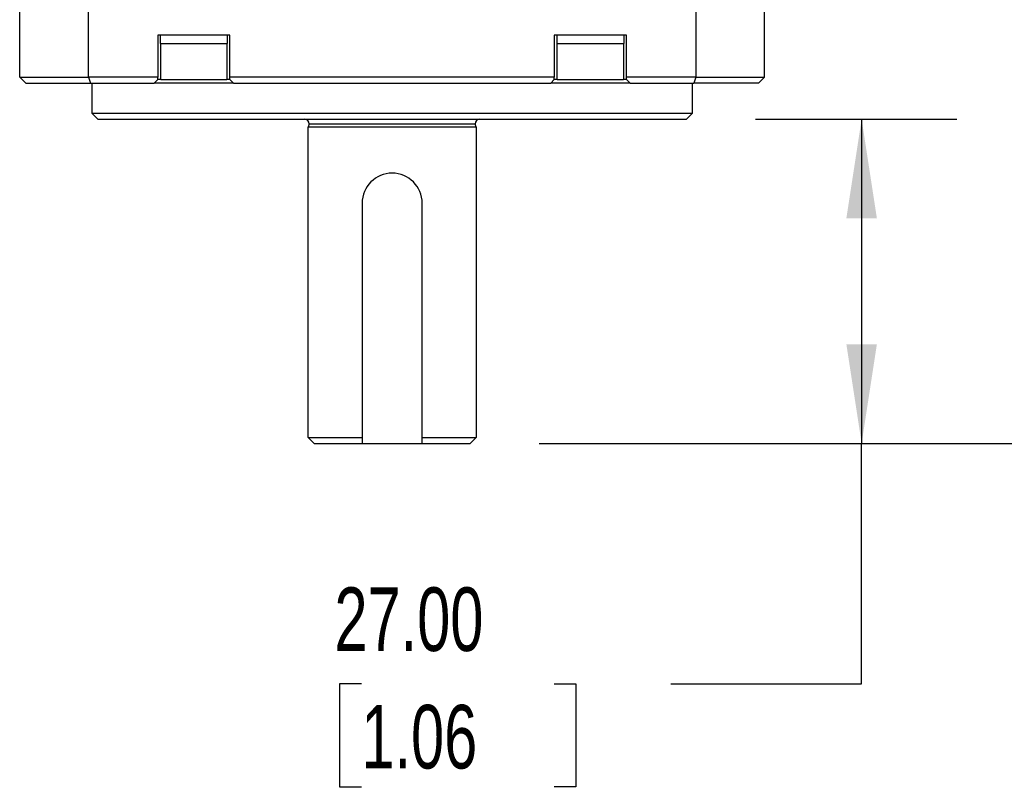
# Model space of a CAD drawing. Header units: millimetres. Extents: x 0 to 699, y 0 to 540.
# Tile 2 of 16: x 167 to 249, y 297 to 361. Entities that reach past the tile are written whole.
import ezdxf

# ---------------------------------------------------------------- set-up
doc = ezdxf.new("R2010")
doc.units = ezdxf.units.MM
doc.header["$LTSCALE"] = 2.5
doc.layers.add('DIMENSIONS', color=140, linetype='Continuous', lineweight=25)
doc.styles.add('SLDTEXTSTYLE0', font='TXT', dxfattribs={"width": 0.7})
doc.dimstyles.new('SLDDIMSTYLE3', dxfattribs={"dimtxt": 5.39502, "dimasz": 8.255, "dimexe": 0, "dimexo": 0.0625, "dimgap": 1.348755, "dimtad": 0, "dimtih": 1, "dimtoh": 1, "dimrnd": 1e-09, "dimzin": 4, "dimdsep": 46, "dimtxsty": 'SLDTEXTSTYLE0', "dimsah": 1, "dimcen": 0.09, "dimadec": 0, "dimazin": 1, "dimtfac": 1, "dimtofl": 0, "dimtmove": 0, "dimatfit": 3, "dimfxl": 0, "dimfrac": 2, "dimtolj": 1, "dimtzin": 12, "dimarcsym": 0})
doc.dimstyles.new('SLDDIMSTYLE8', dxfattribs={"dimtxt": 5.39502, "dimasz": 8.255, "dimexe": 0, "dimexo": 0.0625, "dimgap": 1.348755, "dimtad": 0, "dimtih": 1, "dimtoh": 1, "dimrnd": 1e-09, "dimzin": 4, "dimdsep": 46, "dimtxsty": 'SLDTEXTSTYLE0', "dimsah": 1, "dimcen": 0.09, "dimadec": 0, "dimazin": 1, "dimtol": 1, "dimtp": 0.5, "dimtm": 0.5, "dimtfac": 1, "dimtofl": 0, "dimtmove": 0, "dimatfit": 3, "dimfxl": 0, "dimfrac": 2, "dimtolj": 1, "dimarcsym": 0})

# ---------------------------------------------------------------- blocks, each defined once
blk = doc.blocks.new('_D_15')
at = {"layer": 'DIMENSIONS'}
for p, q in [((228.712, 352.281), (245.478, 352.281)), ((237.541, 352.281), (237.541, 325.281)), ((210.712, 325.281), (245.478, 325.281)), ((237.541, 305.26), (237.541, 325.281)), ((195.906, 305.26), (194.095, 305.26)), ((194.095, 305.26), (194.095, 296.685)), ((211.938, 305.26), (213.75, 305.26)), ((213.75, 305.26), (213.75, 296.685)), ((221.666, 305.26), (237.541, 305.26)), ((194.095, 296.685), (195.906, 296.685)), ((213.75, 296.685), (211.938, 296.685))]:
    blk.add_line(p, q, dxfattribs=at)
for points in [[(237.541, 352.281), (236.271, 344.026), (238.811, 344.026)], [(237.541, 325.281), (238.811, 333.536), (236.271, 333.536)]]:
    blk.add_solid(points, dxfattribs=at)
at = {"layer": 'DIMENSIONS', "char_height": 5.2917, "attachment_point": 1, "style": 'SLDTEXTSTYLE0'}
for s, insert in [('27.00', (193.662, 313.289)), ('1.06', (195.906, 303.506))]:
    blk.add_mtext(s, dxfattribs=dict(at, insert=insert))
blk = doc.blocks.new('_D_16')
at = {"layer": 'DIMENSIONS'}
for p, q in [((234.712, 472.481), (277.4, 472.481)), ((269.462, 472.481), (269.462, 408.663)), ((250.544, 398.881), (248.733, 398.881)), ((248.733, 398.881), (248.733, 390.307)), ((288.38, 398.881), (290.191, 398.881)), ((290.191, 398.881), (290.191, 390.307)), ((248.733, 390.307), (250.544, 390.307)), ((290.191, 390.307), (288.38, 390.307)), ((269.462, 325.281), (269.462, 389.099)), ((210.712, 325.281), (277.4, 325.281))]:
    blk.add_line(p, q, dxfattribs=at)
for points in [[(269.462, 472.481), (268.192, 464.226), (270.732, 464.226)], [(269.462, 325.281), (270.732, 333.536), (268.192, 333.536)]]:
    blk.add_solid(points, dxfattribs=at)
at = {"layer": 'DIMENSIONS', "char_height": 5.2917, "attachment_point": 1, "style": 'SLDTEXTSTYLE0'}
for s, insert in [('±0.50', (271.064, 406.91)), ('147.20', (246.056, 406.91)), ('±0.02', (266.576, 397.128)), ('5.80', (250.544, 397.128))]:
    blk.add_mtext(s, dxfattribs=dict(at, insert=insert))

msp = doc.modelspace()

# ---------------------------------------------------------------- linework, layer by layer
for p, q in [((167.4621, 355.7812), (167.4621, 361.2812)), ((173.1837, 355.7812), (173.1837, 361.2812)), ((223.7406, 361.2812), (223.7406, 355.7812)), ((229.4621, 355.7812), (229.4621, 361.2812)), ((184.9621, 359.2812), (178.9621, 359.2812)), ((178.9621, 359.2812), (178.9621, 355.7812)), ((179.1621, 359.2812), (179.1621, 358.5812)), ((184.7621, 358.5812), (184.7621, 359.2812)), ((184.9621, 355.7812), (184.9621, 359.2812)), ((217.9621, 359.2812), (211.9621, 359.2812)), ((211.9621, 359.2812), (211.9621, 355.7812)), ((212.1621, 359.2812), (212.1621, 358.5812)), ((217.7621, 358.5812), (217.7621, 359.2812)), ((217.9621, 355.7812), (217.9621, 359.2812)), ((179.1621, 358.5812), (184.7621, 358.5812)), ((179.2121, 355.5812), (179.2121, 358.5812)), ((184.7121, 358.5812), (184.7121, 355.5812)), ((212.1621, 358.5812), (217.7621, 358.5812)), ((212.2121, 355.5812), (212.2121, 358.5812)), ((217.7121, 358.5812), (217.7121, 355.5812)), ((167.4621, 355.7812), (173.1837, 355.7812)), ((167.4621, 355.7812), (167.9621, 355.2812)), ((178.9621, 355.7812), (173.1837, 355.7812)), ((173.1837, 355.7812), (173.3623, 355.2812)), ((178.9621, 355.5812), (178.9621, 355.7812)), ((211.9621, 355.7812), (184.9621, 355.7812)), ((184.9621, 355.5812), (184.9621, 355.7812)), ((211.9621, 355.5812), (211.9621, 355.7812)), ((223.7406, 355.7812), (217.9621, 355.7812)), ((217.9621, 355.5812), (217.9621, 355.7812)), ((223.7406, 355.7812), (223.5619, 355.2812)), ((223.7406, 355.7812), (229.4621, 355.7812)), ((229.4621, 355.7812), (228.9621, 355.2812)), ((167.9621, 355.2812), (173.3623, 355.2812)), ((173.3623, 355.2812), (178.6621, 355.2812)), ((173.4621, 355.2812), (173.4621, 352.7812)), ((178.9621, 355.5812), (178.6621, 355.2812)), ((185.2621, 355.2812), (178.6621, 355.2812)), ((179.2121, 355.5812), (178.9621, 355.5812)), ((179.2121, 355.5812), (184.7121, 355.5812)), ((184.9621, 355.5812), (184.7121, 355.5812)), ((184.9621, 355.5812), (185.2621, 355.2812)), ((185.2621, 355.2812), (211.6621, 355.2812)), ((211.9621, 355.5812), (211.6621, 355.2812)), ((218.2621, 355.2812), (211.6621, 355.2812)), ((212.2121, 355.5812), (211.9621, 355.5812)), ((212.2121, 355.5812), (217.7121, 355.5812)), ((217.9621, 355.5812), (217.7121, 355.5812)), ((217.9621, 355.5812), (218.2621, 355.2812)), ((218.2621, 355.2812), (223.5619, 355.2812)), ((223.4621, 352.7812), (223.4621, 355.2812)), ((228.9621, 355.2812), (223.5619, 355.2812)), ((173.4621, 352.7812), (223.4621, 352.7812)), ((173.4621, 352.7812), (173.9621, 352.2812)), ((222.9621, 352.2812), (223.4621, 352.7812)), ((173.9621, 352.2812), (222.9621, 352.2812)), ((191.4621, 325.7812), (191.4621, 351.6167)), ((205.4621, 351.6167), (191.4621, 351.6167)), ((191.5621, 351.8812), (205.3621, 351.8812)), ((205.4621, 351.6167), (205.4621, 325.7812)), ((195.9621, 345.2812), (195.9621, 325.2812)), ((200.9621, 325.2812), (200.9621, 345.2812)), ((191.4621, 325.7812), (195.9621, 325.7812)), ((191.4621, 325.7812), (191.9621, 325.2812)), ((200.9621, 325.7812), (205.4621, 325.7812)), ((204.9621, 325.2812), (205.4621, 325.7812)), ((191.9621, 325.2812), (195.9621, 325.2812)), ((195.9621, 325.2812), (200.9621, 325.2812)), ((200.9621, 325.2812), (204.9621, 325.2812))]:
    msp.add_line(p, q)
for centre, radius, start, end in [((191.1621, 351.8812), 0.4, 0, 90), ((191.1621, 351.8812), 0.4, 318.590378, 0), ((205.7621, 351.8812), 0.4, 90, 180), ((205.7621, 351.8812), 0.4, 180, 221.409622), ((198.4621, 345.2812), 2.5, 90, 180), ((198.4621, 345.2812), 2.5, 0, 90)]:
    msp.add_arc(centre, radius, start, end)

# ---------------------------------------------------------------- dimensions: what is measured, and where the dimension line sits
at = {"layer": 'DIMENSIONS'}
for base, p1, p2, dimstyle, picture, middle in [((269.4621, 472.4812), (204.9621, 325.2812), (228.9621, 472.4812), 'SLDDIMSTYLE8', '_D_16', (269.4621, 398.8812)), ((237.5406, 325.2812), (222.9621, 352.2812), (204.9621, 325.2812), 'SLDDIMSTYLE3', '_D_15', (237.5406, 305.2596))]:
    dim = msp.add_linear_dim(base=base, p1=p1, p2=p2, angle=90, dimstyle=dimstyle, dxfattribs=at)
    dim.commit()
    dim.dimension.update_dxf_attribs({"geometry": picture, "text_midpoint": middle, "dimtype": 160})

doc.saveas('drawing.dxf')
